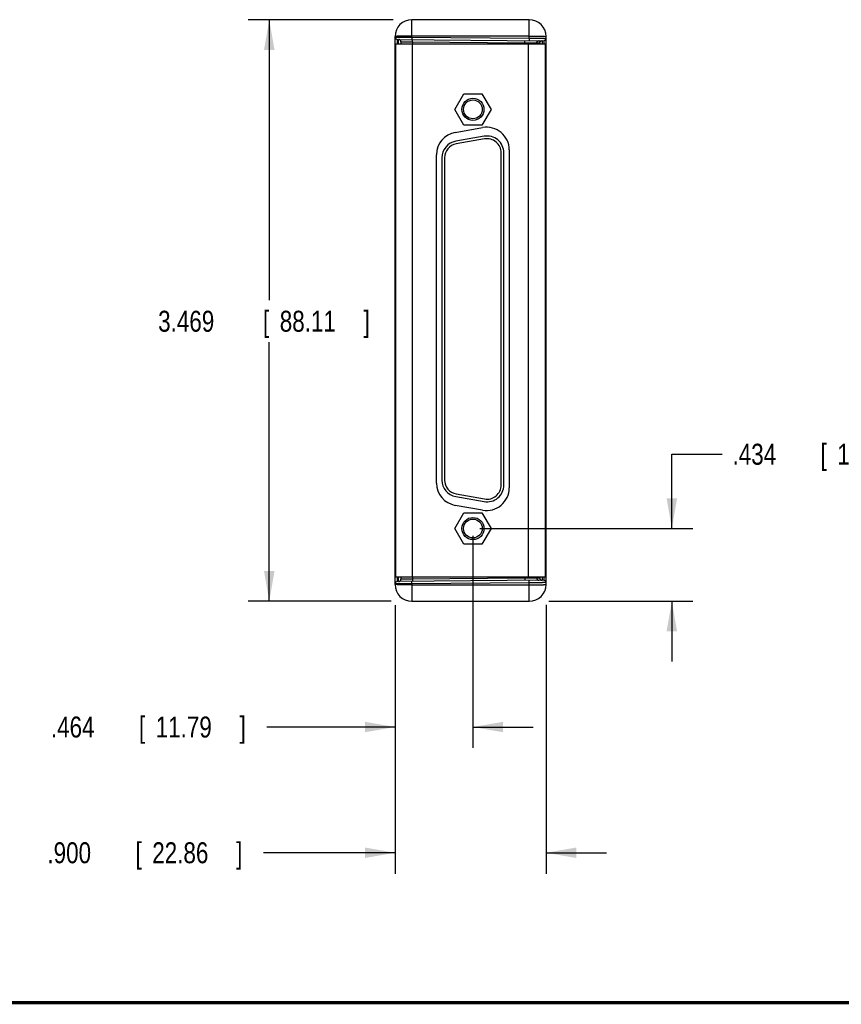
# Model space of a CAD drawing. Header units: inches. Extents: x 0.2 to 16.8, y 0.1 to 10.8.
# Tile 9 of 22: x 6.5 to 11.4, y 0.2 to 6.1. Entities that reach past the tile are written whole.
import ezdxf

# ---------------------------------------------------------------- set-up
doc = ezdxf.new("R2010")
doc.units = ezdxf.units.IN
doc.header["$LTSCALE"] = 0.935
doc.header["$MEASUREMENT"] = 0
doc.layers.get('0').update_dxf_attribs({"linetype": 'CONTINUOUS'})
doc.layers.add('DIMENSIONS', color=7, linetype='CONTINUOUS')
doc.styles.get("Standard").update_dxf_attribs({"font": 'txt', "width": 0.8})
doc.dimstyles.new('DIMSTYLE_1', dxfattribs={"dimtxt": 0.125, "dimasz": 0.18, "dimexe": 0.18, "dimexo": 0.0625, "dimgap": 0.09, "dimtad": 0, "dimtih": 1, "dimtoh": 1, "dimdec": 3, "dimzin": 4, "dimdsep": 46, "dimtxsty": 'STANDARD', "dimblk": '_FILLED', "dimblk1": '_FILLED', "dimblk2": '_FILLED', "dimcen": 0.09, "dimadec": 0, "dimazin": 0, "dimtp": 0.01, "dimtm": 0.01, "dimtfac": 1, "dimtdec": 3, "dimtofl": 0, "dimtmove": 0, "dimatfit": 3, "dimldrblk": '_FILLED', "dimfxl": 1, "dimtolj": 1, "dimtzin": 4, "dimarcsym": 0})

# ---------------------------------------------------------------- blocks, each defined once
blk = doc.blocks.new('_FILLED')
at = {"color": 0, "linetype": 'ByBlock'}
blk.add_solid([(0, 0), (-1, 0.1736), (-1, -0.1736)], dxfattribs=at)
blk = doc.blocks.new('*D2')
at = {"layer": 'DIMENSIONS', "color": 2, "linetype": 'Continuous'}
for p, q in [((8.6985, 2.6044), (8.6985, 1.0275)), ((9.5985, 2.6313), (9.5985, 1.0275)), ((8.6985, 1.1525), (7.9133, 1.1525)), ((9.5985, 1.1525), (9.9585, 1.1525))]:
    blk.add_line(p, q, dxfattribs=at)
at = {"layer": 'DIMENSIONS', "color": 2, "linetype": 'Continuous', "xscale": 0.18, "yscale": 0.18, "zscale": 0.18}
blk.add_blockref('_FILLED', (8.6985, 1.1525), dxfattribs=at)
at = {"layer": 'DIMENSIONS', "color": 2, "linetype": 'Continuous', "xscale": 0.18, "yscale": 0.18, "zscale": 0.18, "rotation": 180}
blk.add_blockref('_FILLED', (9.5985, 1.1525), dxfattribs=at)
at = {"layer": 'DIMENSIONS', "color": 2, "linetype": 'Continuous', "width": 0.8}
for s, p in [('.900', (6.6258, 1.09)), ('[', (7.1508, 1.09)), ('22.86', (7.2508, 1.09)), (']', (7.7508, 1.09))]:
    blk.add_text(s, height=0.125, dxfattribs=at).set_placement(p)
blk = doc.blocks.new('*D3')
at = {"layer": 'DIMENSIONS', "color": 2, "linetype": 'Continuous'}
for p, q in [((9.1625, 3.0433), (9.1625, 1.7775)), ((8.6985, 2.6298), (8.6985, 1.7775)), ((8.6985, 1.9025), (7.9338, 1.9025)), ((9.1625, 1.9025), (9.5225, 1.9025))]:
    blk.add_line(p, q, dxfattribs=at)
at = {"layer": 'DIMENSIONS', "color": 2, "linetype": 'Continuous', "xscale": 0.18, "yscale": 0.18, "zscale": 0.18}
blk.add_blockref('_FILLED', (8.6985, 1.9025), dxfattribs=at)
at = {"layer": 'DIMENSIONS', "color": 2, "linetype": 'Continuous', "xscale": 0.18, "yscale": 0.18, "zscale": 0.18, "rotation": 180}
blk.add_blockref('_FILLED', (9.1625, 1.9025), dxfattribs=at)
at = {"layer": 'DIMENSIONS', "color": 2, "linetype": 'Continuous', "width": 0.8}
for s, p in [('.464', (6.6463, 1.84)), ('[', (7.1713, 1.84)), ('11.79', (7.2713, 1.84)), (']', (7.7713, 1.84))]:
    blk.add_text(s, height=0.125, dxfattribs=at).set_placement(p)
blk = doc.blocks.new('*D4')
at = {"layer": 'DIMENSIONS', "color": 2, "linetype": 'Continuous'}
for p, q in [((8.6864, 6.1215), (7.8235, 6.1215)), ((7.9485, 6.1215), (7.9485, 4.4478)), ((7.9485, 2.6525), (7.9485, 4.1978)), ((8.6751, 2.6525), (7.8235, 2.6525))]:
    blk.add_line(p, q, dxfattribs=at)
at = {"layer": 'DIMENSIONS', "color": 2, "linetype": 'Continuous', "xscale": 0.18, "yscale": 0.18, "zscale": 0.18}
for p, rotation in [((7.9485, 6.1215), 90), ((7.9485, 2.6525), 270)]:
    blk.add_blockref('_FILLED', p, dxfattribs=dict(at, rotation=rotation))
at = {"layer": 'DIMENSIONS', "color": 2, "linetype": 'Continuous', "width": 0.8}
for s, p in [('3.469', (7.286, 4.2603)), ('[', (7.911, 4.2603)), ('88.11', (8.011, 4.2603)), (']', (8.511, 4.2603))]:
    blk.add_text(s, height=0.125, dxfattribs=at).set_placement(p)
blk = doc.blocks.new('*D5')
at = {"layer": 'DIMENSIONS', "color": 2, "linetype": 'Continuous'}
for p, q in [((10.3485, 3.0865), (10.3485, 3.5297)), ((10.3485, 3.5297), (10.6477, 3.5297)), ((9.2045, 3.0865), (10.4735, 3.0865)), ((9.616, 2.6525), (10.4735, 2.6525)), ((10.3485, 2.6525), (10.3485, 2.2925))]:
    blk.add_line(p, q, dxfattribs=at)
at = {"layer": 'DIMENSIONS', "color": 2, "linetype": 'Continuous', "xscale": 0.18, "yscale": 0.18, "zscale": 0.18}
for p, rotation in [((10.3485, 3.0865), 270), ((10.3485, 2.6525), 90)]:
    blk.add_blockref('_FILLED', p, dxfattribs=dict(at, rotation=rotation))
at = {"layer": 'DIMENSIONS', "color": 2, "linetype": 'Continuous', "width": 0.8}
for s, p in [('.434', (10.7102, 3.4672)), ('[', (11.2352, 3.4672)), ('11.02', (11.3352, 3.4672)), (']', (11.8352, 3.4672))]:
    blk.add_text(s, height=0.125, dxfattribs=at).set_placement(p)

msp = doc.modelspace()

# ---------------------------------------------------------------- linework, layer by layer
at = {"color": 7, "linetype": 'Continuous'}
for p, q in [((8.7985, 6.0172), (8.7985, 6.1215)), ((9.4985, 6.1215), (8.7985, 6.1215)), ((9.4985, 6.011), (9.4985, 6.1215)), ((8.6985, 2.7525), (8.6985, 6.0215)), ((8.7121, 6.0039), (9.5846, 5.9963)), ((8.7229, 6.0038), (8.7228, 6.0034)), ((8.7985, 6.0172), (8.7983, 6.0031)), ((9.4985, 6.0232), (8.7985, 6.0232)), ((8.7985, 6.0172), (9.4985, 6.011)), ((9.4985, 6.011), (9.4983, 5.997)), ((9.5985, 2.7525), (9.5985, 6.0215)), ((8.701, 5.9765), (8.701, 2.7975)), ((8.701, 5.9765), (9.5924, 5.9765)), ((8.7335, 5.99), (8.7335, 5.9765)), ((8.801, 5.9765), (8.801, 2.7975)), ((8.8022, 5.9893), (8.8022, 5.9765)), ((8.8022, 5.9893), (9.4724, 5.9835)), ((9.4724, 5.9835), (9.4724, 5.9765)), ((9.4924, 5.9765), (9.4924, 2.7975)), ((9.5436, 5.9827), (9.5436, 5.9765)), ((9.5436, 5.9827), (9.5607, 5.9826)), ((9.5924, 5.9765), (9.5924, 2.7975)), ((8.6985, 5.9239), (8.701, 5.9239)), ((8.6985, 5.9133), (8.701, 5.9133)), ((9.5985, 5.9163), (9.5924, 5.9163)), ((8.701, 5.7825), (8.6985, 5.7825)), ((9.0545, 5.5865), (9.1085, 5.68)), ((9.1085, 5.68), (9.2165, 5.68)), ((9.2165, 5.68), (9.2704, 5.5865)), ((9.1085, 5.493), (9.0545, 5.5865)), ((9.2704, 5.5865), (9.2165, 5.493)), ((9.0575, 5.4492), (9.2205, 5.4779)), ((9.2165, 5.493), (9.1085, 5.493)), ((9.2296, 5.4259), (9.0606, 5.3961)), ((9.2324, 5.4102), (9.0634, 5.3804)), ((9.379, 5.345), (9.379, 3.329)), ((8.946, 3.3577), (8.946, 5.3162)), ((8.978, 5.2977), (8.978, 3.3753)), ((8.994, 5.2977), (8.994, 3.3753)), ((9.331, 3.3455), (9.331, 5.3275)), ((9.347, 3.3455), (9.347, 5.3275)), ((9.0634, 3.2925), (9.2324, 3.2627)), ((9.0606, 3.2768), (9.2296, 3.247)), ((9.0545, 3.0865), (9.1085, 3.18)), ((9.2205, 3.196), (9.0575, 3.2247)), ((9.1085, 3.18), (9.2165, 3.18)), ((9.2165, 3.18), (9.2704, 3.0865)), ((9.1085, 2.993), (9.0545, 3.0865)), ((9.2704, 3.0865), (9.2165, 2.993)), ((8.701, 2.9914), (8.6985, 2.9914)), ((9.2165, 2.993), (9.1085, 2.993)), ((8.6985, 2.8606), (8.701, 2.8606)), ((8.6985, 2.85), (8.701, 2.85)), ((9.5985, 2.8577), (9.5924, 2.8577)), ((8.701, 2.7975), (9.5924, 2.7975)), ((9.5846, 2.7776), (8.7121, 2.77)), ((8.7335, 2.7975), (8.7335, 2.7839)), ((8.7985, 2.7568), (8.7983, 2.7708)), ((9.4985, 2.7629), (8.7985, 2.7568)), ((8.8022, 2.7975), (8.8022, 2.7846)), ((9.4724, 2.7904), (8.8022, 2.7846)), ((9.4724, 2.7975), (9.4724, 2.7904)), ((9.4985, 2.7629), (9.4983, 2.7769)), ((9.4985, 2.6525), (9.4985, 2.7629)), ((9.5436, 2.7975), (9.5436, 2.7912)), ((9.5607, 2.7913), (9.5436, 2.7912)), ((8.7985, 2.7568), (8.7985, 2.6525)), ((8.7985, 2.7507), (9.4985, 2.7507)), ((8.7985, 2.6525), (9.4985, 2.6525))]:
    msp.add_line(p, q, dxfattribs=at)
at = {"color": 7, "linetype": 'Continuous', "const_width": 0.02}
msp.add_lwpolyline([(0.25, 0.2586), (16.75, 0.2586)], dxfattribs=at)
at = {"color": 7, "linetype": 'Continuous'}
for centre, radius in [((9.1625, 5.5865), 0.066), ((9.1625, 5.5865), 0.056), ((9.1625, 3.0865), 0.066), ((9.1625, 3.0865), 0.056)]:
    msp.add_circle(centre, radius, dxfattribs=at)
for centre, radius, start, end in [((8.7985, 6.0215), 0.1, 90, 180), ((9.4985, 6.0215), 0.1, 0, 90), ((8.7122, 6.0177), 0.0138, 180, 269.49996), ((8.7197, 5.99), 0.0138, 0, 89.5), ((9.5847, 6.0101), 0.0138, 269.5, 360), ((8.7185, 5.8727), 0.02, 180, 208.83346), ((9.244, 5.345), 0.135, 0, 100), ((9.081, 5.3162), 0.135, 100, 180), ((9.247, 5.3275), 0.1, 0, 100), ((9.247, 5.3275), 0.084, 0, 100), ((9.078, 5.2977), 0.1, 100, 180), ((9.078, 5.2977), 0.084, 100, 180), ((9.081, 3.3577), 0.135, 180, 260), ((9.078, 3.3753), 0.1, 180, 260), ((9.078, 3.3753), 0.084, 180, 260), ((9.244, 3.329), 0.135, 260, 360), ((9.247, 3.3455), 0.1, 260, 360), ((9.247, 3.3455), 0.084, 260, 360), ((8.7185, 2.9012), 0.02, 151.16703, 180), ((8.7122, 2.7562), 0.0138, 90.5, 180.00002), ((8.7197, 2.7839), 0.0138, 270.5, 360), ((9.5847, 2.7639), 0.0138, 0, 90.49996), ((8.7985, 2.7525), 0.1, 180, 270), ((9.4985, 2.7525), 0.1, 270, 360)]:
    msp.add_arc(centre, radius, start, end, dxfattribs=at)
for points, knots in [([(8.7985, 6.0232), (8.7959, 6.0232), (8.7906, 6.0232), (8.7829, 6.0232), (8.7752, 6.0232), (8.7676, 6.0231), (8.7603, 6.0231), (8.7532, 6.023), (8.7463, 6.0229), (8.7398, 6.0229), (8.7337, 6.0228), (8.7279, 6.0227), (8.7226, 6.0226), (8.7177, 6.0225), (8.7134, 6.0224), (8.7095, 6.0223), (8.7063, 6.0221), (8.7035, 6.022), (8.7015, 6.0219), (8.6998, 6.0218), (8.6991, 6.0216), (8.6985, 6.0216), (8.6985, 6.0215)], [0, 0, 0, 0, 0.0078459, 0.0156435, 0.0233446, 0.0309019, 0.0382687, 0.0453996, 0.0522507, 0.0587798, 0.0649467, 0.0707133, 0.0760442, 0.0809065, 0.0852703, 0.0891088, 0.0923984, 0.0951192, 0.0972546, 0.0987923, 0.0997252, 0.1000625, 0.1000625, 0.1000625, 0.1000625]), ([(8.6985, 6.0177), (8.6985, 6.0178), (8.6991, 6.0176), (8.6998, 6.0178), (8.7015, 6.0177), (8.7035, 6.0177), (8.7063, 6.0177), (8.7095, 6.0177), (8.7134, 6.0177), (8.7177, 6.0177), (8.7226, 6.0176), (8.7279, 6.0176), (8.7337, 6.0176), (8.7398, 6.0175), (8.7463, 6.0175), (8.7532, 6.0175), (8.7603, 6.0174), (8.7676, 6.0174), (8.7752, 6.0173), (8.7829, 6.0173), (8.7906, 6.0172), (8.7959, 6.0172), (8.7985, 6.0172)], [0, 0, 0, 0, 0.0003087, 0.0012317, 0.0027637, 0.0048951, 0.007613, 0.0109006, 0.0147375, 0.0191002, 0.0239617, 0.029292, 0.0350582, 0.0412248, 0.0477537, 0.0546047, 0.0617355, 0.0691021, 0.0766591, 0.0843599, 0.092157, 0.1000022, 0.1000022, 0.1000022, 0.1000022]), ([(8.712, 5.9765), (8.712, 5.977), (8.712, 5.9791), (8.712, 5.9826), (8.712, 5.9869), (8.712, 5.9907), (8.712, 5.9941), (8.712, 5.997), (8.712, 5.9994), (8.7121, 6.0012), (8.712, 6.0027), (8.7122, 6.0033), (8.712, 6.0039), (8.7121, 6.0039)], [0, 0, 0, 0, 0.00160427, 0.00628052, 0.01055499, 0.01439819, 0.01778389, 0.02068892, 0.02309341, 0.0249809, 0.02633846, 0.02715682, 0.02743075, 0.02743075, 0.02743075, 0.02743075]), ([(8.7199, 5.9765), (8.7199, 5.977), (8.7199, 5.9791), (8.7199, 5.9826), (8.7199, 5.9868), (8.7199, 5.9906), (8.7199, 5.994), (8.7199, 5.9969), (8.7199, 5.9993), (8.7198, 6.0012), (8.7199, 6.0026), (8.7197, 6.0032), (8.7199, 6.0038), (8.7198, 6.0038)], [0, 0, 0, 0, 0.0015561, 0.00623116, 0.01050412, 0.0143456, 0.01772914, 0.02063147, 0.02303283, 0.02491731, 0.02627258, 0.02708982, 0.02736371, 0.02736371, 0.02736371, 0.02736371]), ([(8.8022, 5.9893), (8.8023, 5.9899), (8.8023, 5.9911), (8.8023, 5.9929), (8.8023, 5.9946), (8.8023, 5.9962), (8.8023, 5.9977), (8.8023, 5.999), (8.8022, 6.0002), (8.8022, 6.0012), (8.8022, 6.002), (8.8022, 6.0026), (8.8021, 6.0029), (8.8022, 6.0031), (8.8021, 6.0031)], [0, 0, 0, 0, 0.0017984, 0.00356601, 0.00527259, 0.00688898, 0.00838752, 0.0097426, 0.01093106, 0.01193261, 0.01273016, 0.0133102, 0.01366312, 0.01378509, 0.01378509, 0.01378509, 0.01378509]), ([(9.4724, 5.9835), (9.4724, 5.9841), (9.4724, 5.9853), (9.4725, 5.987), (9.4725, 5.9887), (9.4725, 5.9903), (9.4725, 5.9918), (9.4724, 5.9932), (9.4724, 5.9943), (9.4724, 5.9953), (9.4724, 5.9961), (9.4724, 5.9967), (9.4723, 5.997), (9.4723, 5.9973), (9.4723, 5.9973)], [0, 0, 0, 0, 0.0017984, 0.00356601, 0.00527259, 0.00688898, 0.00838752, 0.0097426, 0.01093107, 0.01193261, 0.01273016, 0.0133102, 0.01366312, 0.01378509, 0.01378509, 0.01378509, 0.01378509]), ([(9.4985, 6.0232), (9.5011, 6.0232), (9.5063, 6.0232), (9.5141, 6.0232), (9.5218, 6.0232), (9.5293, 6.0231), (9.5367, 6.0231), (9.5438, 6.023), (9.5506, 6.0229), (9.5571, 6.0229), (9.5633, 6.0228), (9.569, 6.0227), (9.5744, 6.0226), (9.5792, 6.0225), (9.5836, 6.0224), (9.5874, 6.0223), (9.5907, 6.0221), (9.5934, 6.022), (9.5955, 6.0219), (9.5971, 6.0218), (9.5979, 6.0216), (9.5985, 6.0216), (9.5985, 6.0215)], [0, 0, 0, 0, 0.0078459, 0.0156435, 0.0233446, 0.0309019, 0.0382687, 0.0453996, 0.0522507, 0.0587798, 0.0649467, 0.0707133, 0.0760442, 0.0809065, 0.0852703, 0.0891088, 0.0923984, 0.0951192, 0.0972546, 0.0987923, 0.0997252, 0.1000625, 0.1000625, 0.1000625, 0.1000625]), ([(9.4985, 6.011), (9.5011, 6.011), (9.5063, 6.011), (9.5141, 6.0109), (9.5218, 6.0109), (9.5293, 6.0108), (9.5367, 6.0107), (9.5438, 6.0107), (9.5506, 6.0106), (9.5571, 6.0106), (9.5633, 6.0105), (9.569, 6.0104), (9.5744, 6.0104), (9.5792, 6.0103), (9.5836, 6.0103), (9.5874, 6.0102), (9.5907, 6.0102), (9.5934, 6.0102), (9.5955, 6.0101), (9.5971, 6.0102), (9.5978, 6.01), (9.5985, 6.0102), (9.5985, 6.0101)], [0, 0, 0, 0, 0.007846, 0.0156435, 0.0233447, 0.0309018, 0.0382684, 0.0453992, 0.05225, 0.0587788, 0.0649452, 0.0707114, 0.0760416, 0.0809031, 0.0852659, 0.089103, 0.0923909, 0.0951091, 0.097241, 0.0987734, 0.0996968, 0.1000059, 0.1000059, 0.1000059, 0.1000059]), ([(9.5436, 5.9827), (9.5436, 5.9833), (9.5437, 5.9845), (9.544, 5.9863), (9.5446, 5.988), (9.5454, 5.9897), (9.5465, 5.9912), (9.5477, 5.9925), (9.549, 5.9937), (9.5505, 5.9947), (9.5522, 5.9955), (9.5539, 5.9961), (9.5557, 5.9964), (9.5569, 5.9965), (9.5575, 5.9965)], [0, 0, 0, 0, 0.00181244, 0.00362484, 0.00543717, 0.0072494, 0.00906151, 0.01087348, 0.0126853, 0.01449698, 0.01630854, 0.01811999, 0.01993137, 0.02174271, 0.02174271, 0.02174271, 0.02174271]), ([(9.5607, 5.9826), (9.5607, 5.9832), (9.5608, 5.9844), (9.5611, 5.9862), (9.5617, 5.9879), (9.5625, 5.9895), (9.5635, 5.991), (9.5647, 5.9924), (9.5661, 5.9936), (9.5676, 5.9946), (9.5693, 5.9954), (9.571, 5.996), (9.5728, 5.9963), (9.574, 5.9964), (9.5746, 5.9964)], [0, 0, 0, 0, 0.00181244, 0.00362484, 0.00543717, 0.0072494, 0.00906151, 0.01087348, 0.0126853, 0.01449698, 0.01630854, 0.01811999, 0.01993137, 0.02174271, 0.02174271, 0.02174271, 0.02174271]), ([(9.5746, 5.9964), (9.5747, 5.9964), (9.5748, 5.9958), (9.575, 5.9951), (9.5751, 5.9937), (9.5753, 5.9918), (9.5754, 5.9894), (9.5756, 5.9865), (9.5757, 5.9832), (9.5758, 5.9797), (9.5759, 5.9775), (9.5759, 5.9765)], [0, 0, 0, 0, 0.00032396, 0.00116183, 0.00253244, 0.0044304, 0.00684406, 0.00975745, 0.01315092, 0.01700133, 0.0200014, 0.0200014, 0.0200014, 0.0200014]), ([(9.5846, 5.9963), (9.5847, 5.9963), (9.5845, 5.9957), (9.5847, 5.9951), (9.5846, 5.9936), (9.5847, 5.9918), (9.5847, 5.9894), (9.5847, 5.9865), (9.5847, 5.9831), (9.5847, 5.9797), (9.5848, 5.9774), (9.5848, 5.9765)], [0, 0, 0, 0, 0.00027434, 0.00109304, 0.00245049, 0.00433707, 0.00673987, 0.00964292, 0.01302695, 0.01686922, 0.01981754, 0.01981754, 0.01981754, 0.01981754]), ([(8.7335, 5.99), (8.7336, 5.99), (8.7339, 5.99), (8.7347, 5.99), (8.736, 5.99), (8.7378, 5.99), (8.74, 5.99), (8.7428, 5.9899), (8.746, 5.9899), (8.7496, 5.9899), (8.7537, 5.9898), (8.7581, 5.9898), (8.7628, 5.9897), (8.7678, 5.9897), (8.7732, 5.9896), (8.7787, 5.9896), (8.7844, 5.9895), (8.7903, 5.9894), (8.7962, 5.9894), (8.8002, 5.9893), (8.8022, 5.9893)], [0, 0, 0, 0, 0.00026068, 0.00104052, 0.00233341, 0.00412953, 0.00641549, 0.0091743, 0.01238546, 0.01602518, 0.02006652, 0.02447955, 0.02923159, 0.03428747, 0.03960974, 0.04515891, 0.05089384, 0.05677199, 0.06274961, 0.06878208, 0.06878208, 0.06878208, 0.06878208]), ([(9.4724, 5.9835), (9.4744, 5.9835), (9.4785, 5.9834), (9.4844, 5.9833), (9.4903, 5.9833), (9.4961, 5.9832), (9.5017, 5.9832), (9.5071, 5.9831), (9.5123, 5.9831), (9.5172, 5.983), (9.5217, 5.983), (9.5259, 5.9829), (9.5297, 5.9829), (9.5331, 5.9828), (9.536, 5.9828), (9.5385, 5.9828), (9.5405, 5.9828), (9.542, 5.9827), (9.543, 5.9827), (9.5435, 5.9827), (9.5436, 5.9827)], [0, 0, 0, 0, 0.00603957, 0.01204182, 0.01796235, 0.02375745, 0.02938444, 0.03480175, 0.03996918, 0.04484845, 0.04940339, 0.05360014, 0.05740752, 0.06079716, 0.06374379, 0.06622535, 0.06822325, 0.06972243, 0.07071152, 0.07118291, 0.07118291, 0.07118291, 0.07118291]), ([(9.5607, 5.9826), (9.5608, 5.9826), (9.561, 5.9821), (9.5611, 5.9814), (9.5613, 5.9801), (9.5615, 5.9785), (9.5616, 5.9772), (9.5617, 5.9765)], [0, 0, 0, 0, 0.000323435, 0.001106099, 0.002376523, 0.004129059, 0.006254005, 0.006254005, 0.006254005, 0.006254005]), ([(8.6985, 5.8877), (8.6985, 5.8873), (8.6985, 5.8864), (8.6989, 5.8852), (8.6995, 5.884), (8.7002, 5.883), (8.7007, 5.8824), (8.701, 5.8821)], [0, 0, 0, 0, 0.001263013, 0.002546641, 0.003869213, 0.00524505, 0.006263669, 0.006263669, 0.006263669, 0.006263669]), ([(8.6985, 5.8758), (8.6985, 5.8756), (8.6985, 5.8753), (8.6985, 5.8748), (8.6986, 5.8744), (8.6988, 5.8738), (8.699, 5.873), (8.6995, 5.8721), (8.7001, 5.8712), (8.7006, 5.8706), (8.7009, 5.8703), (8.701, 5.8702)], [0, 0, 0, 0, 0.000472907, 0.00094681, 0.001422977, 0.001902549, 0.002875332, 0.003872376, 0.004898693, 0.005957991, 0.006260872, 0.006260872, 0.006260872, 0.006260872]), ([(8.6985, 5.8727), (8.6985, 5.8721), (8.6985, 5.8708), (8.6988, 5.8688), (8.6993, 5.8669), (8.6999, 5.8652), (8.7006, 5.8641), (8.7009, 5.8636), (8.701, 5.8635)], [0, 0, 0, 0, 0.001967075, 0.00393126, 0.005883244, 0.007813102, 0.009341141, 0.009695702, 0.009695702, 0.009695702, 0.009695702]), ([(8.701, 2.9037), (8.7009, 2.9036), (8.7006, 2.9033), (8.7001, 2.9027), (8.6995, 2.9018), (8.699, 2.9009), (8.6987, 2.9), (8.6985, 2.8991), (8.6985, 2.8984), (8.6985, 2.8981)], [0, 0, 0, 0, 0.000307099, 0.00136822, 0.002394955, 0.003391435, 0.004363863, 0.005319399, 0.006266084, 0.006266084, 0.006266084, 0.006266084]), ([(8.6986, 2.9034), (8.6986, 2.9034), (8.6985, 2.9027), (8.6985, 2.9019), (8.6985, 2.9012)], [0, 0, 0, 0, 0.000136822, 0.002258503, 0.002258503, 0.002258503, 0.002258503]), ([(8.6985, 2.8862), (8.6985, 2.8866), (8.6985, 2.8875), (8.6989, 2.8887), (8.6995, 2.8899), (8.7002, 2.8909), (8.7007, 2.8915), (8.701, 2.8918)], [0, 0, 0, 0, 0.001263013, 0.002546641, 0.003869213, 0.00524505, 0.006263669, 0.006263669, 0.006263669, 0.006263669]), ([(8.699, 2.9056), (8.6989, 2.9055), (8.6988, 2.9051), (8.6988, 2.9046), (8.6987, 2.9042)], [0, 0, 0, 0, 0.000251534, 0.001392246, 0.001392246, 0.001392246, 0.001392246]), ([(8.6995, 2.9075), (8.6995, 2.9075), (8.6994, 2.9072), (8.6993, 2.907), (8.6993, 2.9068)], [0, 0, 0, 0, 0.0002271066, 0.0007888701, 0.0007888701, 0.0007888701, 0.0007888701]), ([(8.701, 2.9107), (8.7007, 2.9102), (8.7001, 2.9092), (8.6997, 2.9081), (8.6995, 2.9075)], [0, 0, 0, 0, 0.001660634, 0.003430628, 0.003430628, 0.003430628, 0.003430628]), ([(8.7121, 2.77), (8.712, 2.77), (8.7122, 2.7706), (8.712, 2.7712), (8.7121, 2.7727), (8.712, 2.7745), (8.712, 2.7769), (8.712, 2.7798), (8.712, 2.7832), (8.712, 2.787), (8.712, 2.7913), (8.712, 2.7948), (8.712, 2.7969), (8.712, 2.7975)], [0, 0, 0, 0, 0.00027391, 0.00109207, 0.00244883, 0.0043345, 0.00673616, 0.00963779, 0.01302013, 0.01686045, 0.02113265, 0.02580742, 0.02743075, 0.02743075, 0.02743075, 0.02743075]), ([(8.7198, 2.7701), (8.7199, 2.7701), (8.7197, 2.7707), (8.7199, 2.7713), (8.7198, 2.7728), (8.7199, 2.7746), (8.7199, 2.777), (8.7199, 2.7799), (8.7199, 2.7833), (8.7199, 2.7871), (8.7199, 2.7914), (8.7199, 2.7949), (8.7199, 2.7969), (8.7199, 2.7975)], [0, 0, 0, 0, 0.00027421, 0.00109278, 0.00245051, 0.00433813, 0.00674273, 0.0096479, 0.01303377, 0.01687716, 0.02115183, 0.02582855, 0.02736371, 0.02736371, 0.02736371, 0.02736371]), ([(8.8022, 2.7846), (8.8002, 2.7846), (8.7962, 2.7845), (8.7903, 2.7845), (8.7844, 2.7844), (8.7787, 2.7843), (8.7732, 2.7843), (8.7678, 2.7842), (8.7628, 2.7842), (8.7581, 2.7841), (8.7537, 2.7841), (8.7496, 2.784), (8.746, 2.784), (8.7428, 2.784), (8.74, 2.7839), (8.7378, 2.7839), (8.736, 2.7839), (8.7347, 2.7839), (8.7339, 2.7839), (8.7336, 2.7839), (8.7335, 2.7839)], [0, 0, 0, 0, 0.0060326, 0.01201033, 0.01788858, 0.02362355, 0.02917273, 0.03449498, 0.03955081, 0.04430277, 0.04871568, 0.0527569, 0.05639649, 0.05960754, 0.06236628, 0.06465223, 0.06644842, 0.06774143, 0.06852137, 0.06878208, 0.06878208, 0.06878208, 0.06878208]), ([(8.8022, 2.7846), (8.8023, 2.784), (8.8023, 2.7828), (8.8023, 2.781), (8.8023, 2.7793), (8.8023, 2.7777), (8.8023, 2.7763), (8.8023, 2.7749), (8.8022, 2.7737), (8.8022, 2.7727), (8.8022, 2.7719), (8.8022, 2.7713), (8.8021, 2.7711), (8.8022, 2.7708), (8.8021, 2.7708)], [0, 0, 0, 0, 0.0017984, 0.00356601, 0.00527259, 0.00688898, 0.00838752, 0.0097426, 0.01093107, 0.01193261, 0.01273016, 0.0133102, 0.01366312, 0.01378509, 0.01378509, 0.01378509, 0.01378509]), ([(9.4724, 2.7904), (9.4724, 2.7898), (9.4724, 2.7887), (9.4725, 2.7869), (9.4725, 2.7852), (9.4725, 2.7836), (9.4725, 2.7821), (9.4724, 2.7808), (9.4724, 2.7796), (9.4724, 2.7786), (9.4724, 2.7778), (9.4724, 2.7772), (9.4723, 2.7769), (9.4723, 2.7767), (9.4723, 2.7767)], [0, 0, 0, 0, 0.0017984, 0.00356601, 0.00527259, 0.00688898, 0.00838752, 0.0097426, 0.01093107, 0.01193261, 0.01273016, 0.0133102, 0.01366312, 0.01378509, 0.01378509, 0.01378509, 0.01378509]), ([(9.5436, 2.7912), (9.5435, 2.7912), (9.543, 2.7912), (9.542, 2.7912), (9.5405, 2.7912), (9.5385, 2.7911), (9.536, 2.7911), (9.5331, 2.7911), (9.5297, 2.791), (9.5259, 2.791), (9.5217, 2.791), (9.5172, 2.7909), (9.5123, 2.7909), (9.5071, 2.7908), (9.5017, 2.7907), (9.4961, 2.7907), (9.4903, 2.7906), (9.4844, 2.7906), (9.4785, 2.7905), (9.4744, 2.7905), (9.4724, 2.7904)], [0, 0, 0, 0, 0.0004714, 0.00146052, 0.00295974, 0.00495768, 0.00743927, 0.01038593, 0.01377557, 0.01758292, 0.02177961, 0.02633443, 0.03121355, 0.03638079, 0.04179788, 0.0474247, 0.05321974, 0.0591404, 0.06514295, 0.07118291, 0.07118291, 0.07118291, 0.07118291]), ([(9.5985, 2.7639), (9.5985, 2.7638), (9.5978, 2.764), (9.5971, 2.7637), (9.5955, 2.7638), (9.5934, 2.7637), (9.5907, 2.7637), (9.5874, 2.7637), (9.5836, 2.7636), (9.5792, 2.7636), (9.5744, 2.7635), (9.569, 2.7635), (9.5633, 2.7634), (9.5571, 2.7634), (9.5506, 2.7633), (9.5438, 2.7632), (9.5367, 2.7632), (9.5293, 2.7631), (9.5218, 2.763), (9.5141, 2.763), (9.5063, 2.7629), (9.5011, 2.7629), (9.4985, 2.7629)], [0, 0, 0, 0, 0.0003091, 0.0012325, 0.0027648, 0.0048967, 0.007615, 0.0109028, 0.01474, 0.0191028, 0.0239643, 0.0292945, 0.0350606, 0.0412271, 0.0477559, 0.0546067, 0.0617375, 0.0691041, 0.0766613, 0.0843624, 0.09216, 0.1000059, 0.1000059, 0.1000059, 0.1000059]), ([(9.5436, 2.7912), (9.5436, 2.7906), (9.5437, 2.7894), (9.544, 2.7876), (9.5446, 2.7859), (9.5454, 2.7842), (9.5465, 2.7827), (9.5477, 2.7814), (9.549, 2.7802), (9.5505, 2.7792), (9.5522, 2.7784), (9.5539, 2.7778), (9.5557, 2.7775), (9.5569, 2.7774), (9.5575, 2.7774)], [0, 0, 0, 0, 0.00181244, 0.00362484, 0.00543717, 0.0072494, 0.00906151, 0.01087348, 0.0126853, 0.01449698, 0.01630854, 0.01811999, 0.01993137, 0.02174271, 0.02174271, 0.02174271, 0.02174271]), ([(9.5617, 2.7975), (9.5616, 2.7967), (9.5615, 2.7955), (9.5613, 2.7938), (9.5611, 2.7925), (9.561, 2.7918), (9.5608, 2.7913), (9.5607, 2.7913)], [0, 0, 0, 0, 0.002130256, 0.003881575, 0.005150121, 0.00593122, 0.006254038, 0.006254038, 0.006254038, 0.006254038]), ([(9.5607, 2.7913), (9.5607, 2.7907), (9.5608, 2.7895), (9.5611, 2.7877), (9.5617, 2.786), (9.5625, 2.7844), (9.5635, 2.7829), (9.5647, 2.7815), (9.5661, 2.7803), (9.5676, 2.7793), (9.5693, 2.7785), (9.571, 2.778), (9.5728, 2.7776), (9.574, 2.7775), (9.5746, 2.7776)], [0, 0, 0, 0, 0.00181244, 0.00362484, 0.00543717, 0.0072494, 0.00906151, 0.01087348, 0.0126853, 0.01449698, 0.01630854, 0.01811999, 0.01993137, 0.02174271, 0.02174271, 0.02174271, 0.02174271]), ([(9.5759, 2.7975), (9.5759, 2.7965), (9.5758, 2.7942), (9.5757, 2.7907), (9.5756, 2.7874), (9.5754, 2.7845), (9.5753, 2.7821), (9.5751, 2.7802), (9.575, 2.7788), (9.5748, 2.7781), (9.5747, 2.7776), (9.5746, 2.7776)], [0, 0, 0, 0, 0.00301762, 0.00686605, 0.01025724, 0.01316797, 0.01557861, 0.01747352, 0.01884155, 0.01967789, 0.02000142, 0.02000142, 0.02000142, 0.02000142]), ([(9.5848, 2.7975), (9.5848, 2.7965), (9.5847, 2.7942), (9.5847, 2.7908), (9.5847, 2.7874), (9.5847, 2.7846), (9.5847, 2.7821), (9.5846, 2.7803), (9.5847, 2.7788), (9.5845, 2.7782), (9.5847, 2.7776), (9.5846, 2.7776)], [0, 0, 0, 0, 0.00293302, 0.00677818, 0.01016556, 0.01307201, 0.01547765, 0.01736604, 0.01872428, 0.01954318, 0.01981754, 0.01981754, 0.01981754, 0.01981754]), ([(8.7985, 2.7568), (8.7959, 2.7567), (8.7906, 2.7567), (8.7829, 2.7566), (8.7752, 2.7566), (8.7676, 2.7565), (8.7603, 2.7565), (8.7532, 2.7564), (8.7463, 2.7564), (8.7398, 2.7564), (8.7337, 2.7563), (8.7279, 2.7563), (8.7226, 2.7563), (8.7177, 2.7562), (8.7134, 2.7562), (8.7095, 2.7562), (8.7063, 2.7562), (8.7035, 2.7562), (8.7015, 2.7562), (8.6998, 2.7561), (8.6991, 2.7564), (8.6985, 2.7561), (8.6985, 2.7562)], [0, 0, 0, 0, 0.0078453, 0.0156424, 0.0233433, 0.0309002, 0.0382668, 0.0453976, 0.0522486, 0.0587775, 0.0649441, 0.0707103, 0.0760406, 0.0809021, 0.0852647, 0.0891017, 0.0923892, 0.0951071, 0.0972386, 0.0987705, 0.0996935, 0.1000022, 0.1000022, 0.1000022, 0.1000022]), ([(8.7985, 2.7507), (8.7959, 2.7507), (8.7906, 2.7507), (8.7829, 2.7507), (8.7752, 2.7508), (8.7676, 2.7508), (8.7603, 2.7508), (8.7532, 2.7509), (8.7463, 2.751), (8.7398, 2.751), (8.7337, 2.7511), (8.7279, 2.7512), (8.7226, 2.7513), (8.7177, 2.7514), (8.7134, 2.7515), (8.7095, 2.7517), (8.7063, 2.7518), (8.7035, 2.7519), (8.7015, 2.752), (8.6998, 2.7521), (8.6991, 2.7523), (8.6985, 2.7523), (8.6985, 2.7525)], [0, 0, 0, 0, 0.0078459, 0.0156435, 0.0233446, 0.0309019, 0.0382687, 0.0453996, 0.0522507, 0.0587798, 0.0649467, 0.0707133, 0.0760442, 0.0809065, 0.0852703, 0.0891088, 0.0923984, 0.0951192, 0.0972546, 0.0987923, 0.0997252, 0.1000625, 0.1000625, 0.1000625, 0.1000625]), ([(9.4985, 2.7507), (9.5011, 2.7507), (9.5063, 2.7507), (9.514, 2.7507), (9.5217, 2.7508), (9.5292, 2.7508), (9.5366, 2.7508), (9.5437, 2.7509), (9.5505, 2.751), (9.5571, 2.751), (9.5632, 2.7511), (9.569, 2.7512), (9.5743, 2.7513), (9.5792, 2.7514), (9.5835, 2.7515), (9.5874, 2.7517), (9.5906, 2.7518), (9.5934, 2.7519), (9.5955, 2.752), (9.5971, 2.7521), (9.5978, 2.7523), (9.5985, 2.7523), (9.5985, 2.7525)], [0, 0, 0, 0, 0.0078038, 0.0155627, 0.0232415, 0.0307964, 0.0381753, 0.0453195, 0.0521773, 0.0587125, 0.0648869, 0.0706621, 0.0760024, 0.0808732, 0.0852443, 0.0890892, 0.0923846, 0.0951103, 0.0972496, 0.0987901, 0.0997247, 0.1000625, 0.1000625, 0.1000625, 0.1000625])]:
    msp.add_open_spline(points, degree=3, knots=knots, dxfattribs=at)
for points in [[(8.6987, 2.9042), (8.6987, 2.904), (8.6986, 2.9037), (8.6986, 2.9034)], [(8.6993, 2.9068), (8.6992, 2.9064), (8.6991, 2.906), (8.699, 2.9056)]]:
    msp.add_open_spline(points, degree=3, dxfattribs=at)

# ---------------------------------------------------------------- dimensions: what is measured, and where the dimension line sits
at = {"layer": 'DIMENSIONS', "color": 2, "linetype": 'Continuous'}
for base, p1, p2, picture, middle in [((7.9485, 6.1215), (8.6751, 2.6525), (8.6864, 6.1215), '*D4', (7.9485, 4.3228)), ((10.3485, 3.0865), (9.616, 2.6525), (9.2045, 3.0865), '*D5', (11.3227, 3.5297))]:
    dim = msp.add_linear_dim(base=base, p1=p1, p2=p2, angle=90, dimstyle='DIMSTYLE_1', dxfattribs=at)
    dim.commit()
    dim.dimension.update_dxf_attribs({"geometry": picture, "text_midpoint": middle, "dimtype": 160})
for base, p1, p2, picture, middle in [((9.1625, 1.9025), (8.6985, 2.6298), (9.1625, 3.0433), '*D3', (7.2588, 1.9025)), ((9.5985, 1.1525), (8.6985, 2.6044), (9.5985, 2.6313), '*D2', (7.2383, 1.1525))]:
    dim = msp.add_linear_dim(base=base, p1=p1, p2=p2, dimstyle='DIMSTYLE_1', dxfattribs=at)
    dim.commit()
    dim.dimension.update_dxf_attribs({"geometry": picture, "text_midpoint": middle, "dimtype": 160})

doc.saveas('drawing.dxf')
